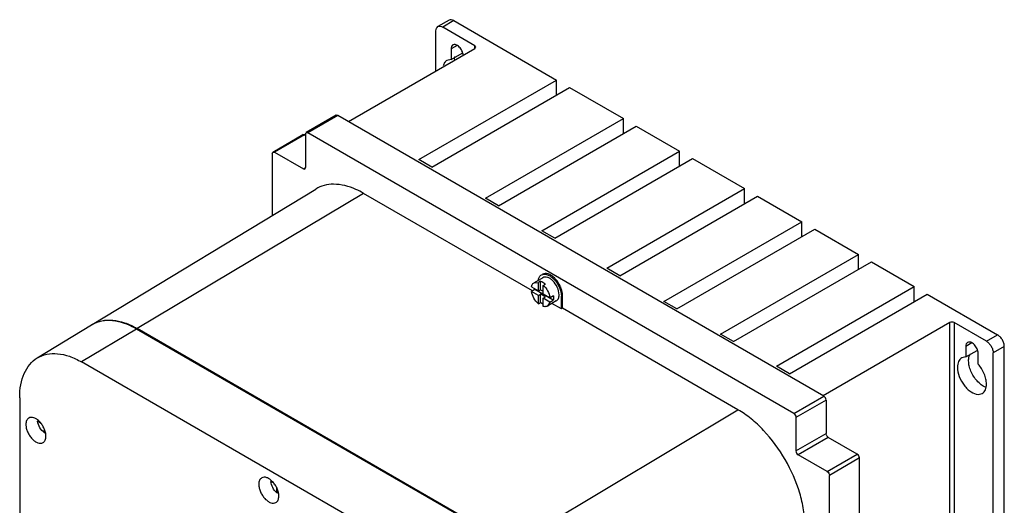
# Model space of a CAD drawing. Header units: millimetres. Extents: x 46 to 359, y 65 to 501.
# Tile 2 of 2: x 46 to 359, y 347 to 501. Entities that reach past the tile are written whole.
import ezdxf

# ---------------------------------------------------------------- set-up
doc = ezdxf.new("R2010")
doc.units = ezdxf.units.MM
doc.header["$LTSCALE"] = 36.75625
doc.layers.get('0').update_dxf_attribs({"linetype": 'CONTINUOUS'})

msp = doc.modelspace()

# ---------------------------------------------------------------- linework, layer by layer
at = {"color": 7}
for p, q in [((182.48, 500.35), (178.95, 498.31)), ((183.98, 500.21), (180.45, 498.16)), ((183.98, 500.21), (216.58, 481.38)), ((178.33, 484.28), (178.33, 496.94)), ((190.7, 492.25), (180.45, 498.16)), ((150.54, 468.24), (190.7, 491.43)), ((185.01, 492.35), (183.1, 491.24)), ((183.1, 491.24), (183.1, 487.89)), ((190.7, 491.43), (190.7, 492.25)), ((190.99, 491.84), (190.7, 492.25)), ((190.7, 491.43), (190.99, 491.84)), ((183.1, 487.89), (181.79, 487.59)), ((183.1, 487.89), (186.63, 489.93)), ((186.63, 490.32), (186.63, 489.93)), ((172.86, 456.14), (216.58, 481.38)), ((216.58, 476.63), (216.58, 481.38)), ((176.97, 453.76), (220.7, 479.01)), ((220.7, 479.01), (237.77, 469.15)), ((146.71, 470.21), (137.17, 464.7)), ((147.21, 470.16), (137.67, 464.65)), ((147.21, 470.16), (146.71, 470.21)), ((301.36, 381.16), (147.21, 470.16)), ((194.05, 443.91), (237.77, 469.15)), ((237.77, 464.4), (237.77, 469.15)), ((198.16, 441.53), (241.89, 466.77)), ((241.89, 466.77), (255.63, 458.84)), ((126.56, 458.57), (136.11, 464.08)), ((136.61, 464.04), (127.06, 458.52)), ((136.61, 464.04), (136.11, 464.08)), ((136.61, 464.04), (136.96, 463.83)), ((136.96, 464.24), (137.17, 464.7)), ((136.96, 464.24), (136.96, 453.63)), ((137.17, 464.7), (137.67, 464.65)), ((291.82, 375.65), (137.67, 464.65)), ((126.35, 458.12), (126.56, 458.57)), ((126.35, 458.12), (126.35, 438.47)), ((126.56, 458.57), (127.06, 458.52)), ((127.06, 458.52), (136.25, 453.22)), ((176.97, 453.76), (172.86, 456.14)), ((211.91, 433.6), (255.63, 458.84)), ((216.03, 431.22), (259.75, 456.46)), ((255.63, 454.09), (255.63, 458.84)), ((259.75, 456.46), (276.22, 446.95)), ((136.25, 453.22), (136.96, 453.63)), ((136.25, 453.22), (136.75, 453.17)), ((136.75, 453.17), (136.96, 453.63)), ((69.29, 403.87), (140.16, 446.84)), ((232.49, 421.71), (276.22, 446.95)), ((276.22, 442.2), (276.22, 446.95)), ((155.34, 445.46), (83.57, 402.58)), ((208.92, 414.53), (155.34, 445.46)), ((198.16, 441.53), (194.05, 443.91)), ((236.61, 419.33), (280.33, 444.58)), ((280.33, 444.58), (294.38, 436.47)), ((250.66, 411.22), (294.38, 436.47)), ((294.38, 431.71), (294.38, 436.47)), ((216.03, 431.22), (211.91, 433.6)), ((254.77, 408.85), (298.5, 434.09)), ((298.5, 434.09), (312.36, 426.09)), ((268.64, 400.84), (312.36, 426.09)), ((312.36, 421.34), (312.36, 426.09)), ((272.75, 398.47), (316.48, 423.71)), ((316.48, 423.71), (330.05, 415.88)), ((212.26, 418.73), (209.43, 417.09)), ((236.61, 419.33), (232.49, 421.71)), ((208.61, 415.79), (210.83, 414.51)), ((209.43, 417.09), (210.83, 417.2)), ((211.54, 417.61), (210.83, 417.2)), ((210.83, 414.51), (210.83, 417.2)), ((211.54, 414.92), (211.54, 417.61)), ((212.36, 416.3), (213.07, 416.7)), ((212.36, 413.63), (212.36, 416.3)), ((286.32, 390.63), (330.05, 415.88)), ((330.05, 411.12), (330.05, 415.88)), ((209.69, 414.97), (208.63, 414.36)), ((210.83, 413.08), (208.63, 414.36)), ((215.55, 411.58), (209.69, 414.97)), ((210.83, 414.51), (211.54, 414.92)), ((210.83, 413.08), (211.54, 413.49)), ((210.83, 410.47), (210.83, 413.08)), ((211.54, 414.92), (212.36, 414.45)), ((211.54, 410.88), (211.54, 413.49)), ((213.07, 412.61), (211.54, 413.49)), ((212.36, 413.63), (214.51, 412.39)), ((212.36, 412.2), (213.07, 412.61)), ((215.57, 413), (214.51, 412.39)), ((218.45, 413.11), (218.1, 412.9)), ((218.1, 408.81), (218.1, 412.9)), ((218.45, 409.02), (218.45, 413.11)), ((290.44, 388.26), (334.16, 413.5)), ((334.16, 413.5), (356.52, 400.6)), ((210.83, 410.47), (211.54, 410.88)), ((212.36, 409.61), (212.36, 412.2)), ((214.49, 410.97), (212.36, 412.2)), ((216.51, 411.37), (213.68, 409.73)), ((214.49, 410.97), (213.68, 409.73)), ((214.49, 410.97), (215.55, 411.58)), ((218.1, 408.81), (215.1, 410.55)), ((254.77, 408.85), (250.66, 411.22)), ((218.45, 409.02), (218.1, 408.81)), ((274.14, 376.88), (218.45, 409.02)), ((51.84, 393.28), (69.08, 403.73)), ((341.31, 404.47), (301.15, 381.29)), ((341.31, 130.46), (341.31, 404.47)), ((342.73, 404.47), (342.73, 130.46)), ((352.98, 398.55), (342.73, 404.47)), ((83.36, 402.44), (65.9, 392)), ((202.16, 333.85), (83.36, 402.44)), ((202.37, 333.99), (83.57, 402.58)), ((272.75, 398.47), (268.64, 400.84)), ((352.98, 398.55), (356.52, 400.6)), ((348.36, 398.05), (346.44, 396.94)), ((346.44, 396.94), (346.44, 393.59)), ((358.64, 396.92), (355.1, 394.88)), ((358.64, 127.8), (358.64, 396.92)), ((346.44, 393.59), (349.98, 395.63)), ((349.98, 396.02), (349.98, 395.63)), ((350.33, 391.34), (350.33, 394.7)), ((355.1, 125.76), (355.1, 394.88)), ((184.69, 323.42), (65.9, 392)), ((290.44, 388.26), (286.32, 390.63)), ((346.44, 393.59), (345.13, 393.28)), ((291.82, 375.65), (301.36, 381.16)), ((350.33, 381.72), (351.63, 382.02)), ((46.25, 380.66), (46.25, 170)), ((302.07, 379.94), (292.52, 374.43)), ((302.07, 379.94), (302.07, 369.32)), ((202.37, 333.99), (274.14, 376.88)), ((52.2, 373.37), (51.91, 373.2)), ((52.8, 372.68), (51.91, 373.2)), ((292.52, 374.43), (292.52, 363.81)), ((54.09, 369.58), (54.09, 370.54)), ((54.09, 369.58), (54.44, 369.78)), ((292.52, 363.81), (302.07, 369.32)), ((302.78, 368.1), (293.23, 362.59)), ((311.97, 362.79), (302.78, 368.1)), ((302.42, 357.28), (293.23, 362.59)), ((302.42, 357.28), (311.97, 362.79)), ((312.68, 361.57), (303.13, 356.06)), ((312.68, 110.08), (312.68, 361.57)), ((126.24, 354.3), (125.91, 354.11)), ((126.74, 353.64), (125.91, 354.11)), ((303.13, 104.57), (303.13, 356.06)), ((127.85, 350.54), (127.85, 352.06)), ((127.85, 350.54), (128.18, 350.73))]:
    msp.add_line(p, q, dxfattribs=at)
for centre, radius, start, end in [((210.7, 413.22), 7.52, 43.5807, 46.249), ((209.82, 412.38), 8.73, 22.2197, 24.8954), ((214.77, 415.85), 5.16, 187.2951, 189.8347), ((214.33, 413.93), 4.13, 236.3927, 241.5067), ((73.95, 395.71), 9.39, 120.6273, 121.2277), ((74.17, 395.82), 9.42, 122.1234, 122.5959), ((74.16, 395.83), 9.4, 121.2278, 122.1235), ((73.95, 395.71), 9.38, 119.9168, 120.6273), ((70.42, 379.79), 26.31, 60.0003, 60.3684), ((354.32, 388.3), 4.58, 249.2406, 250.3645)]:
    msp.add_arc(centre, radius, start, end, dxfattribs=at)
for points, knots in [([(183.98, 500.21), (183.73, 500.35), (183.24, 500.56), (182.68, 500.47), (182.48, 500.35)], [0, 0, 0, 0, 0.550833, 1, 1, 1, 1]), ([(178.33, 496.94), (178.33, 497.23), (178.39, 497.76), (178.74, 498.2), (178.95, 498.31)], [0, 0, 0, 0, 0.550834, 1, 1, 1, 1]), ([(178.95, 498.31), (179.15, 498.43), (179.7, 498.51), (180.2, 498.31), (180.45, 498.16)], [0, 0, 0, 0, 0.449168, 1, 1, 1, 1]), ([(183.67, 492.5), (183.48, 492.4), (183.16, 492), (183.1, 491.51), (183.1, 491.24)], [0, 0, 0, 0, 0.44917, 1, 1, 1, 1]), ([(186.98, 489.22), (186.94, 489.7), (186.63, 490.67), (185.93, 491.69), (185.2, 492.3), (184.66, 492.58), (184.13, 492.67), (183.8, 492.58), (183.67, 492.5)], [0, 0, 0, 0, 0.276876, 0.566793, 0.698735, 0.814452, 0.913073, 1, 1, 1, 1]), ([(181.79, 487.59), (181.5, 487.42), (180.96, 486.9), (180.68, 486.22), (180.59, 485.85)], [0, 0, 0, 0, 0.47109, 1, 1, 1, 1]), ([(184.13, 487.89), (184.15, 487.98), (184.25, 488.31), (184.39, 488.63), (184.53, 488.85)], [0, 0, 0, 0, 0.26343, 1, 1, 1, 1]), ([(145.86, 448.35), (144.84, 448.35), (142.85, 448.12), (140.99, 447.34), (140.16, 446.84)], [0, 0, 0, 0, 0.511949, 1, 1, 1, 1]), ([(155.34, 445.46), (154.55, 445.92), (151.6, 447.44), (148.27, 448.35), (145.86, 448.35)], [0, 0, 0, 0, 0.275986, 1, 1, 1, 1]), ([(210.77, 418.1), (210.84, 418.42), (211.06, 419), (211.52, 419.45), (211.76, 419.59)], [0, 0, 0, 0, 0.531132, 1, 1, 1, 1]), ([(211.76, 419.59), (212.03, 419.74), (212.69, 419.91), (213.75, 419.7), (214.84, 419.1), (215.5, 418.52), (215.82, 418.18)], [0, 0, 0, 0, 0.198545, 0.425833, 0.694156, 1, 1, 1, 1]), ([(215.9, 418.65), (215.59, 418.95), (214.97, 419.45), (213.95, 419.95), (212.97, 420.11), (212.36, 419.94), (212.12, 419.8)], [0, 0, 0, 0, 0.303824, 0.570296, 0.798174, 1, 1, 1, 1]), ([(215.34, 417.79), (215.09, 418.03), (214.58, 418.44), (213.75, 418.85), (212.95, 418.98), (212.46, 418.84), (212.26, 418.73)], [0, 0, 0, 0, 0.303924, 0.570477, 0.798322, 1, 1, 1, 1]), ([(208.61, 415.79), (208.62, 415.84), (208.66, 416.03), (208.72, 416.21), (208.78, 416.33)], [0, 0, 0, 0, 0.260143, 1, 1, 1, 1]), ([(208.78, 416.33), (208.8, 416.38), (208.89, 416.56), (209, 416.73), (209.1, 416.83)], [0, 0, 0, 0, 0.260892, 1, 1, 1, 1]), ([(211.54, 417.61), (211.67, 417.57), (212.23, 417.36), (212.72, 417.01), (213.07, 416.7)], [0, 0, 0, 0, 0.226622, 1, 1, 1, 1]), ([(212.36, 416.3), (212.92, 415.79), (213.85, 414.57), (214.39, 413.13), (214.51, 412.39)], [0, 0, 0, 0, 0.503338, 1, 1, 1, 1]), ([(217.39, 413.31), (217.39, 414.12), (216.93, 415.79), (215.96, 417.19), (215.34, 417.79)], [0, 0, 0, 0, 0.483359, 1, 1, 1, 1]), ([(215.82, 418.18), (216.51, 417.44), (217.59, 415.78), (218.1, 413.84), (218.1, 412.9)], [0, 0, 0, 0, 0.519261, 1, 1, 1, 1]), ([(217.74, 416.05), (217.64, 416.27), (217.2, 417.11), (216.64, 417.89), (216.15, 418.41)], [0, 0, 0, 0, 0.252995, 1, 1, 1, 1]), ([(218.45, 413.11), (218.45, 413.31), (218.4, 414.19), (218.16, 415.05), (217.9, 415.68)], [0, 0, 0, 0, 0.231625, 1, 1, 1, 1]), ([(210.83, 410.47), (210.26, 410.97), (209.31, 412.18), (208.75, 413.61), (208.63, 414.36)], [0, 0, 0, 0, 0.501254, 1, 1, 1, 1]), ([(215.57, 413), (215.58, 412.94), (215.61, 412.71), (215.63, 412.47), (215.63, 412.29)], [0, 0, 0, 0, 0.258213, 1, 1, 1, 1]), ([(216.51, 411.37), (216.65, 411.45), (216.92, 411.67), (217.31, 412.31), (217.39, 412.91), (217.39, 413.31)], [0, 0, 0, 0, 0.218384, 0.452239, 1, 1, 1, 1]), ([(212.04, 410.49), (212, 410.52), (211.83, 410.64), (211.66, 410.77), (211.54, 410.88)], [0, 0, 0, 0, 0.243463, 1, 1, 1, 1]), ([(213.15, 409.55), (213.09, 409.54), (212.82, 409.52), (212.56, 409.56), (212.36, 409.61)], [0, 0, 0, 0, 0.237095, 1, 1, 1, 1]), ([(213.68, 409.73), (213.56, 409.66), (213.38, 409.59), (213.2, 409.56), (213.15, 409.55)], [0, 0, 0, 0, 0.743951, 1, 1, 1, 1]), ([(215.63, 412.29), (215.63, 412.23), (215.62, 411.99), (215.59, 411.75), (215.55, 411.58)], [0, 0, 0, 0, 0.261334, 1, 1, 1, 1]), ([(83.36, 402.44), (82.12, 403.15), (79.66, 404.32), (75.88, 405.24), (72.34, 405.15), (70.2, 404.38), (69.27, 403.84)], [0, 0, 0, 0, 0.289772, 0.549028, 0.78223, 1, 1, 1, 1]), ([(69.29, 403.87), (70.21, 404.43), (72.34, 405.26), (75.9, 405.4), (79.7, 404.53), (82.18, 403.37), (83.43, 402.66)], [0, 0, 0, 0, 0.218233, 0.451251, 0.710214, 1, 1, 1, 1]), ([(342.73, 404.47), (342.52, 404.59), (342.02, 404.69), (341.52, 404.59), (341.31, 404.47)], [0, 0, 0, 0, 0.500001, 1, 1, 1, 1]), ([(358.64, 396.92), (358.64, 397.27), (358.51, 398), (358.05, 399.03), (357.39, 399.94), (356.82, 400.42), (356.52, 400.6)], [0, 0, 0, 0, 0.237254, 0.500001, 0.762748, 1, 1, 1, 1]), ([(347.01, 398.2), (346.82, 398.09), (346.5, 397.69), (346.44, 397.2), (346.44, 396.94)], [0, 0, 0, 0, 0.44917, 1, 1, 1, 1]), ([(350.33, 394.7), (350.33, 395.19), (350.06, 396.21), (349.36, 397.29), (348.62, 397.95), (348.05, 398.26), (347.49, 398.37), (347.15, 398.28), (347.01, 398.2)], [0, 0, 0, 0, 0.269904, 0.561308, 0.69545, 0.813135, 0.912853, 1, 1, 1, 1]), ([(352.98, 398.55), (353.28, 398.38), (353.85, 397.9), (354.52, 396.99), (354.97, 395.96), (355.1, 395.23), (355.1, 394.88)], [0, 0, 0, 0, 0.237252, 0.499999, 0.762746, 1, 1, 1, 1]), ([(51.84, 393.28), (52.75, 393.83), (54.87, 394.65), (58.42, 394.78), (62.2, 393.89), (64.66, 392.72), (65.9, 392)], [0, 0, 0, 0, 0.217827, 0.450673, 0.709802, 1, 1, 1, 1]), ([(347.32, 392.35), (347.32, 392.56), (347.36, 393.32), (347.58, 394.08), (347.87, 394.54)], [0, 0, 0, 0, 0.27754, 1, 1, 1, 1]), ([(46.25, 380.66), (46.25, 382.05), (46.46, 384.69), (47.51, 388.32), (49.28, 391.28), (50.94, 392.74), (51.84, 393.28)], [0, 0, 0, 0, 0.289383, 0.548739, 0.782249, 1, 1, 1, 1]), ([(345.13, 393.28), (344.92, 393.16), (344.52, 392.82), (344.09, 392.12), (343.84, 391.26), (343.79, 390.64), (343.79, 390.31)], [0, 0, 0, 0, 0.217751, 0.450869, 0.71034, 1, 1, 1, 1]), ([(349.98, 386.01), (349.17, 386.91), (348.19, 388.47), (347.47, 390.69), (347.32, 391.81), (347.32, 392.35)], [0, 0, 0, 0, 0.519402, 0.770988, 1, 1, 1, 1]), ([(352.98, 385), (352.98, 385.53), (352.84, 386.66), (352.11, 388.88), (351.14, 390.44), (350.33, 391.34)], [0, 0, 0, 0, 0.229012, 0.480598, 1, 1, 1, 1]), ([(343.79, 390.31), (343.79, 389.33), (344.25, 387.28), (345.52, 385), (346.9, 383.43), (348.29, 382.3), (349.54, 381.75), (350.33, 381.72)], [0, 0, 0, 0, 0.254028, 0.533213, 0.668528, 0.793676, 1, 1, 1, 1]), ([(352.7, 384.02), (352.2, 384.2), (351.21, 384.78), (350.38, 385.56), (349.98, 386.01)], [0, 0, 0, 0, 0.467836, 1, 1, 1, 1]), ([(351.63, 382.02), (351.85, 382.15), (352.25, 382.49), (352.68, 383.18), (352.93, 384.04), (352.98, 384.67), (352.98, 385)], [0, 0, 0, 0, 0.217751, 0.450869, 0.71034, 1, 1, 1, 1]), ([(302.07, 379.94), (302.07, 380.18), (301.9, 380.66), (301.57, 381.04), (301.36, 381.16)], [0, 0, 0, 0, 0.500001, 1, 1, 1, 1]), ([(295.35, 340.13), (295.35, 341.81), (295.05, 345.3), (293.38, 352.46), (289.5, 361.25), (283.83, 369), (278.46, 374.03), (275.59, 376.04), (274.14, 376.88)], [0, 0, 0, 0, 0.114257, 0.23754, 0.500001, 0.762462, 0.885743, 1, 1, 1, 1]), ([(291.82, 375.65), (292.03, 375.53), (292.36, 375.15), (292.52, 374.67), (292.52, 374.43)], [0, 0, 0, 0, 0.499999, 1, 1, 1, 1]), ([(49.15, 374.24), (49, 374.15), (48.72, 373.92), (48.43, 373.44), (48.25, 372.84), (48.22, 372.41), (48.22, 372.18)], [0, 0, 0, 0, 0.217724, 0.450873, 0.710468, 1, 1, 1, 1]), ([(48.22, 372.18), (48.22, 371.8), (48.33, 370.99), (48.73, 369.8), (49.35, 368.65), (50.13, 367.65), (51.02, 366.86), (51.95, 366.35), (52.86, 366.17), (53.43, 366.32), (53.65, 366.45)], [0, 0, 0, 0, 0.128825, 0.270598, 0.417898, 0.562393, 0.696206, 0.813598, 0.913066, 1, 1, 1, 1]), ([(54.58, 368.51), (54.58, 368.89), (54.47, 369.7), (54.07, 370.89), (53.45, 372.03), (52.67, 373.04), (51.78, 373.83), (50.85, 374.33), (49.94, 374.51), (49.37, 374.37), (49.15, 374.24)], [0, 0, 0, 0, 0.128825, 0.270598, 0.417898, 0.562393, 0.696206, 0.813598, 0.913066, 1, 1, 1, 1]), ([(54.09, 369.58), (53.5, 369.99), (52.54, 371.11), (52, 372.48), (51.91, 373.2)], [0, 0, 0, 0, 0.496483, 1, 1, 1, 1]), ([(302.78, 368.1), (302.57, 368.22), (302.24, 368.6), (302.07, 369.08), (302.07, 369.32)], [0, 0, 0, 0, 0.499999, 1, 1, 1, 1]), ([(53.65, 366.45), (53.8, 366.53), (54.08, 366.76), (54.37, 367.25), (54.55, 367.84), (54.58, 368.28), (54.58, 368.51)], [0, 0, 0, 0, 0.217724, 0.450873, 0.710468, 1, 1, 1, 1]), ([(292.52, 363.81), (292.52, 363.57), (292.69, 363.09), (293.02, 362.71), (293.23, 362.59)], [0, 0, 0, 0, 0.500001, 1, 1, 1, 1]), ([(312.68, 361.57), (312.68, 361.81), (312.51, 362.29), (312.18, 362.67), (311.97, 362.79)], [0, 0, 0, 0, 0.500001, 1, 1, 1, 1]), ([(302.42, 357.28), (302.63, 357.16), (302.96, 356.78), (303.13, 356.3), (303.13, 356.06)], [0, 0, 0, 0, 0.499999, 1, 1, 1, 1]), ([(123.04, 355.26), (122.89, 355.17), (122.62, 354.94), (122.32, 354.45), (122.15, 353.86), (122.11, 353.43), (122.11, 353.2)], [0, 0, 0, 0, 0.217724, 0.450873, 0.710468, 1, 1, 1, 1]), ([(122.11, 353.2), (122.11, 352.81), (122.22, 352), (122.62, 350.82), (123.24, 349.67), (124.03, 348.67), (124.92, 347.88), (125.84, 347.37), (126.75, 347.19), (127.32, 347.33), (127.54, 347.46)], [0, 0, 0, 0, 0.128825, 0.270598, 0.417898, 0.562393, 0.696206, 0.813598, 0.913066, 1, 1, 1, 1]), ([(128.47, 349.52), (128.47, 349.91), (128.37, 350.72), (127.97, 351.9), (127.35, 353.05), (126.56, 354.05), (125.67, 354.84), (124.74, 355.35), (123.83, 355.53), (123.27, 355.39), (123.04, 355.26)], [0, 0, 0, 0, 0.128825, 0.270598, 0.417898, 0.562393, 0.696206, 0.813598, 0.913066, 1, 1, 1, 1]), ([(127.85, 350.54), (127.31, 350.99), (126.45, 352.1), (125.98, 353.44), (125.91, 354.11)], [0, 0, 0, 0, 0.504762, 1, 1, 1, 1]), ([(127.54, 347.46), (127.69, 347.55), (127.97, 347.78), (128.26, 348.27), (128.44, 348.86), (128.47, 349.3), (128.47, 349.52)], [0, 0, 0, 0, 0.217724, 0.450873, 0.710468, 1, 1, 1, 1])]:
    msp.add_open_spline(points, degree=3, knots=knots, dxfattribs=at)
msp.add_open_spline([(209.1, 416.83), (209.2, 416.93), (209.31, 417.02), (209.43, 417.09)], degree=3, dxfattribs=at)

doc.saveas('drawing.dxf')
